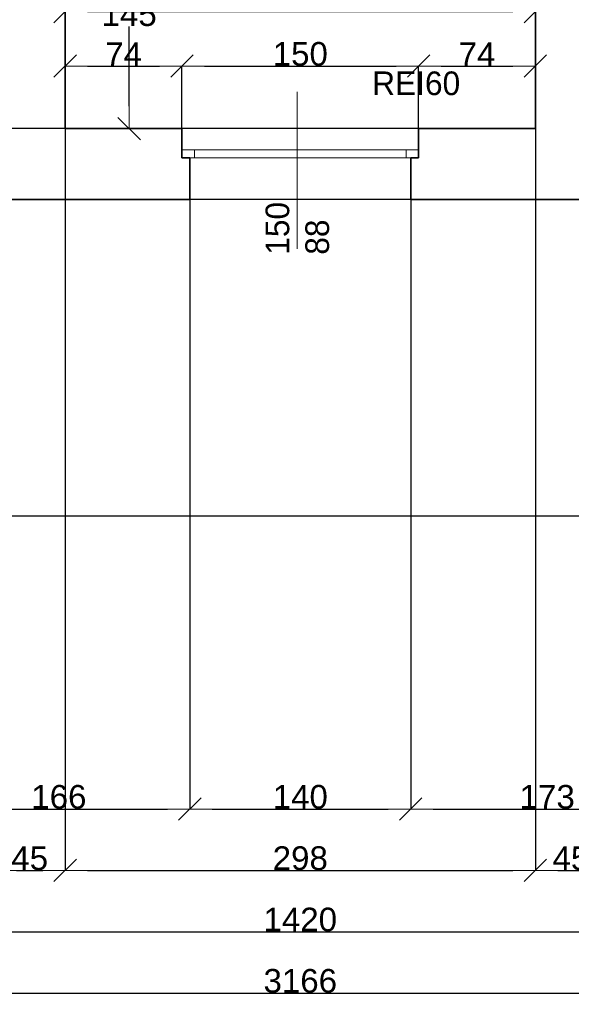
# Model space of a CAD drawing. Header units: metres. Extents: x 7506757 to 756746378, y 5735207 to 582114514.
# Tile 239 of 256: x 7696726 to 7700222, y 5886010 to 5892257. Entities that reach past the tile are written whole.
import ezdxf

# ---------------------------------------------------------------- set-up
doc = ezdxf.new("R2010")
doc.units = ezdxf.units.M
doc.header["$MEASUREMENT"] = 0
doc.header["$PDMODE"] = 2
doc.layers.get('0').update_dxf_attribs({"color": 250, "linetype": 'CONTINUOUS', "lineweight": 100, "plot": 0})
doc.layers.get('Defpoints').update_dxf_attribs({"linetype": 'CONTINUOUS'})
for name, color, linetype, lineweight in [('M_OCIANA6', 5, 'CONTINUOUS', 35), ('M_OPISY141', 7, 'CONTINUOUS', 0), ('m_umeblowanie1', 7, 'CONTINUOUS', 13), ('opis1', 7, 'CONTINUOUS', 13), ('WYMIARY', 8, 'CONTINUOUS', 13)]:
    doc.layers.add(name, color=color, linetype=linetype, lineweight=lineweight)
doc.layers.add('PWYMIAR', color=7, linetype='CONTINUOUS')
doc.styles.add('GENERATED_STYLE_1', font='arial.ttf')
doc.styles.add('GENERATED_STYLE_2', font='txt')
doc.dimstyles.new('GENERATED_STYLE__1', dxfattribs={"dimtxt": 150, "dimasz": 142.5, "dimexe": 0.18, "dimexo": 0, "dimgap": 0.09, "dimtad": 1, "dimdec": 0, "dimlfac": 0.1, "dimzin": 0, "dimdsep": 46, "dimtxsty": 'GENERATED_STYLE_1', "dimblk": 'ARROWHEAD_6', "dimblk1": 'ARROWHEAD_6', "dimblk2": 'ARROWHEAD_6', "dimcen": 0.09, "dimclrd": 251, "dimclre": 251, "dimclrt": 7, "dimazin": 0, "dimtfac": 1, "dimtdec": 4, "dimtmove": 0, "dimatfit": 3, "dimfxl": 0, "dimtolj": 1, "dimtzin": 0, "dimarcsym": 0})
doc.dimstyles.new('GENERATED_STYLE__2', dxfattribs={"dimtxt": 150, "dimasz": 142.5, "dimexe": 0.18, "dimexo": 0, "dimgap": 0.09, "dimtad": 1, "dimtih": 1, "dimtoh": 1, "dimdec": 0, "dimlfac": 0.1, "dimzin": 0, "dimdsep": 46, "dimtxsty": 'GENERATED_STYLE_1', "dimblk": 'ARROWHEAD_6', "dimblk1": 'ARROWHEAD_6', "dimblk2": 'ARROWHEAD_6', "dimcen": 0.09, "dimclrd": 251, "dimclre": 251, "dimclrt": 7, "dimazin": 0, "dimtfac": 1, "dimtdec": 4, "dimtmove": 0, "dimatfit": 3, "dimfxl": 0, "dimtolj": 1, "dimtzin": 0, "dimarcsym": 0})

# ---------------------------------------------------------------- blocks, each defined once
blk = doc.blocks.new('ARROWHEAD_6')
at = {"color": 0, "linetype": 'Continuous', "lineweight": 0}
for p, q in [((-0.5, -0.5), (0.5, 0.5)), ((0, 0), (-1, 0))]:
    blk.add_line(p, q, dxfattribs=at)
blk = doc.blocks.new('*D6519')
at = {"layer": 'Defpoints', "color": 0, "linetype": 'Continuous', "transparency": 16777216}
for p in [(7697754.6, 5891962.2), (7697014.6, 5891565.6), (7697754.6, 5891565.6)]:
    blk.add_point(p, dxfattribs=at)
at = {"layer": 'PWYMIAR', "color": 251, "linetype": 'Continuous', "lineweight": -2, "transparency": 16777216}
for p, q in [((7697014.6, 5891565.6), (7697014.6, 5891962.4)), ((7697157.1, 5891962.2), (7697612.1, 5891962.2)), ((7697754.6, 5891565.6), (7697754.6, 5891962.4))]:
    blk.add_line(p, q, dxfattribs=at)
at = {"layer": 'PWYMIAR', "color": 251, "linetype": 'Continuous', "lineweight": -2, "transparency": 16777216, "xscale": 142.5, "yscale": 142.5, "zscale": 142.5, "rotation": 180}
blk.add_blockref('ARROWHEAD_6', (7697014.6, 5891962.2), dxfattribs=at)
at = {"layer": 'PWYMIAR', "color": 251, "linetype": 'Continuous', "lineweight": -2, "transparency": 16777216, "xscale": 142.5, "yscale": 142.5, "zscale": 142.5}
blk.add_blockref('ARROWHEAD_6', (7697754.6, 5891962.2), dxfattribs=at)
at = {"layer": 'PWYMIAR', "color": 7, "linetype": 'Continuous', "lineweight": 13, "transparency": 16777216, "insert": (7697384.6, 5892037.3), "char_height": 150, "attachment_point": 5, "style": 'GENERATED_STYLE_1'}
blk.add_mtext('\\A1;74', dxfattribs=at)
blk = doc.blocks.new('*D6520')
at = {"layer": 'Defpoints', "color": 0, "linetype": 'Continuous', "transparency": 16777216}
for p in [(7699254.6, 5891962.2), (7697754.6, 5891565.6), (7699254.6, 5891565.6)]:
    blk.add_point(p, dxfattribs=at)
at = {"layer": 'PWYMIAR', "color": 251, "linetype": 'Continuous', "lineweight": -2, "transparency": 16777216}
for p, q in [((7697754.6, 5891565.6), (7697754.6, 5891962.4)), ((7697897.1, 5891962.2), (7699112.1, 5891962.2)), ((7699254.6, 5891565.6), (7699254.6, 5891962.4))]:
    blk.add_line(p, q, dxfattribs=at)
at = {"layer": 'PWYMIAR', "color": 251, "linetype": 'Continuous', "lineweight": -2, "transparency": 16777216, "xscale": 142.5, "yscale": 142.5, "zscale": 142.5, "rotation": 180}
blk.add_blockref('ARROWHEAD_6', (7697754.6, 5891962.2), dxfattribs=at)
at = {"layer": 'PWYMIAR', "color": 251, "linetype": 'Continuous', "lineweight": -2, "transparency": 16777216, "xscale": 142.5, "yscale": 142.5, "zscale": 142.5}
blk.add_blockref('ARROWHEAD_6', (7699254.6, 5891962.2), dxfattribs=at)
at = {"layer": 'PWYMIAR', "color": 7, "linetype": 'Continuous', "lineweight": 13, "transparency": 16777216, "insert": (7698504.6, 5892038.9), "char_height": 150, "attachment_point": 5, "style": 'GENERATED_STYLE_1'}
blk.add_mtext('\\A1;150', dxfattribs=at)
blk = doc.blocks.new('*D6521')
at = {"layer": 'Defpoints', "color": 0, "linetype": 'Continuous', "transparency": 16777216}
for p in [(7699994.6, 5891962.2), (7699254.6, 5891565.6), (7699994.6, 5891565.6)]:
    blk.add_point(p, dxfattribs=at)
at = {"layer": 'PWYMIAR', "color": 251, "linetype": 'Continuous', "lineweight": -2, "transparency": 16777216}
for p, q in [((7699254.6, 5891565.6), (7699254.6, 5891962.4)), ((7699397.1, 5891962.2), (7699852.1, 5891962.2)), ((7699994.6, 5891565.6), (7699994.6, 5891962.4))]:
    blk.add_line(p, q, dxfattribs=at)
at = {"layer": 'PWYMIAR', "color": 251, "linetype": 'Continuous', "lineweight": -2, "transparency": 16777216, "xscale": 142.5, "yscale": 142.5, "zscale": 142.5, "rotation": 180}
blk.add_blockref('ARROWHEAD_6', (7699254.6, 5891962.2), dxfattribs=at)
at = {"layer": 'PWYMIAR', "color": 251, "linetype": 'Continuous', "lineweight": -2, "transparency": 16777216, "xscale": 142.5, "yscale": 142.5, "zscale": 142.5}
blk.add_blockref('ARROWHEAD_6', (7699994.6, 5891962.2), dxfattribs=at)
at = {"layer": 'PWYMIAR', "color": 7, "linetype": 'Continuous', "lineweight": 13, "transparency": 16777216, "insert": (7699624.6, 5892037.3), "char_height": 150, "attachment_point": 5, "style": 'GENERATED_STYLE_1'}
blk.add_mtext('\\A1;74', dxfattribs=at)
blk = doc.blocks.new('*D6528')
at = {"layer": 'Defpoints', "color": 0, "linetype": 'Continuous', "transparency": 16777216}
for p in [(7699994.6, 5892307.6), (7697014.6, 5891565.6), (7699994.6, 5891565.6)]:
    blk.add_point(p, dxfattribs=at)
at = {"layer": 'PWYMIAR', "color": 251, "linetype": 'Continuous', "lineweight": -2, "transparency": 16777216}
for p, q in [((7697014.6, 5891565.6), (7697014.6, 5892307.8)), ((7697157.1, 5892307.6), (7699852.1, 5892307.6)), ((7699994.6, 5891565.6), (7699994.6, 5892307.8))]:
    blk.add_line(p, q, dxfattribs=at)
at = {"layer": 'PWYMIAR', "color": 251, "linetype": 'Continuous', "lineweight": -2, "transparency": 16777216, "xscale": 142.5, "yscale": 142.5, "zscale": 142.5, "rotation": 180}
blk.add_blockref('ARROWHEAD_6', (7697014.6, 5892307.6), dxfattribs=at)
at = {"layer": 'PWYMIAR', "color": 251, "linetype": 'Continuous', "lineweight": -2, "transparency": 16777216, "xscale": 142.5, "yscale": 142.5, "zscale": 142.5}
blk.add_blockref('ARROWHEAD_6', (7699994.6, 5892307.6), dxfattribs=at)
at = {"layer": 'PWYMIAR', "color": 7, "linetype": 'Continuous', "lineweight": 13, "transparency": 16777216, "insert": (7698504.6, 5892384.3), "char_height": 150, "attachment_point": 5, "style": 'GENERATED_STYLE_1'}
blk.add_mtext('\\A1;298', dxfattribs=at)
blk = doc.blocks.new('*D6729')
at = {"layer": 'Defpoints', "color": 0, "linetype": 'Continuous', "transparency": 16777216}
for p in [(7696144.6, 5891115.6), (7697804.6, 5891115.6), (7697804.6, 5887248.3)]:
    blk.add_point(p, dxfattribs=at)
at = {"layer": 'PWYMIAR', "color": 251, "linetype": 'Continuous', "lineweight": -2, "transparency": 16777216}
for p, q in [((7696144.6, 5891115.6), (7696144.6, 5887248.1)), ((7697804.6, 5891115.6), (7697804.6, 5887248.1)), ((7696287.1, 5887248.3), (7697662.1, 5887248.3))]:
    blk.add_line(p, q, dxfattribs=at)
at = {"layer": 'PWYMIAR', "color": 251, "linetype": 'Continuous', "lineweight": -2, "transparency": 16777216, "xscale": 142.5, "yscale": 142.5, "zscale": 142.5, "rotation": 180}
blk.add_blockref('ARROWHEAD_6', (7696144.6, 5887248.3), dxfattribs=at)
at = {"layer": 'PWYMIAR', "color": 251, "linetype": 'Continuous', "lineweight": -2, "transparency": 16777216, "xscale": 142.5, "yscale": 142.5, "zscale": 142.5}
blk.add_blockref('ARROWHEAD_6', (7697804.6, 5887248.3), dxfattribs=at)
at = {"layer": 'PWYMIAR', "color": 7, "linetype": 'Continuous', "lineweight": 13, "transparency": 16777216, "insert": (7696974.6, 5887325), "char_height": 150, "attachment_point": 5, "style": 'GENERATED_STYLE_1'}
blk.add_mtext('\\A1;166', dxfattribs=at)
blk = doc.blocks.new('*D6730')
at = {"layer": 'Defpoints', "color": 0, "linetype": 'Continuous', "transparency": 16777216}
for p in [(7697804.6, 5891115.6), (7699204.6, 5891115.6), (7699204.6, 5887248.3)]:
    blk.add_point(p, dxfattribs=at)
at = {"layer": 'PWYMIAR', "color": 251, "linetype": 'Continuous', "lineweight": -2, "transparency": 16777216}
for p, q in [((7697804.6, 5891115.6), (7697804.6, 5887248.1)), ((7699204.6, 5891115.6), (7699204.6, 5887248.1)), ((7697947.1, 5887248.3), (7699062.1, 5887248.3))]:
    blk.add_line(p, q, dxfattribs=at)
at = {"layer": 'PWYMIAR', "color": 251, "linetype": 'Continuous', "lineweight": -2, "transparency": 16777216, "xscale": 142.5, "yscale": 142.5, "zscale": 142.5, "rotation": 180}
blk.add_blockref('ARROWHEAD_6', (7697804.6, 5887248.3), dxfattribs=at)
at = {"layer": 'PWYMIAR', "color": 251, "linetype": 'Continuous', "lineweight": -2, "transparency": 16777216, "xscale": 142.5, "yscale": 142.5, "zscale": 142.5}
blk.add_blockref('ARROWHEAD_6', (7699204.6, 5887248.3), dxfattribs=at)
at = {"layer": 'PWYMIAR', "color": 7, "linetype": 'Continuous', "lineweight": 13, "transparency": 16777216, "insert": (7698504.6, 5887325), "char_height": 150, "attachment_point": 5, "style": 'GENERATED_STYLE_1'}
blk.add_mtext('\\A1;140', dxfattribs=at)
blk = doc.blocks.new('*D6731')
at = {"layer": 'Defpoints', "color": 0, "linetype": 'Continuous', "transparency": 16777216}
for p in [(7699204.6, 5891115.6), (7700934.6, 5891115.6), (7700934.6, 5887248.3)]:
    blk.add_point(p, dxfattribs=at)
at = {"layer": 'PWYMIAR', "color": 251, "linetype": 'Continuous', "lineweight": -2, "transparency": 16777216}
for p, q in [((7699204.6, 5891115.6), (7699204.6, 5887248.1)), ((7700934.6, 5891115.6), (7700934.6, 5887248.1)), ((7699347.1, 5887248.3), (7700792.1, 5887248.3))]:
    blk.add_line(p, q, dxfattribs=at)
at = {"layer": 'PWYMIAR', "color": 251, "linetype": 'Continuous', "lineweight": -2, "transparency": 16777216, "xscale": 142.5, "yscale": 142.5, "zscale": 142.5, "rotation": 180}
blk.add_blockref('ARROWHEAD_6', (7699204.6, 5887248.3), dxfattribs=at)
at = {"layer": 'PWYMIAR', "color": 251, "linetype": 'Continuous', "lineweight": -2, "transparency": 16777216, "xscale": 142.5, "yscale": 142.5, "zscale": 142.5}
blk.add_blockref('ARROWHEAD_6', (7700934.6, 5887248.3), dxfattribs=at)
at = {"layer": 'PWYMIAR', "color": 7, "linetype": 'Continuous', "lineweight": 13, "transparency": 16777216, "insert": (7700069.6, 5887325), "char_height": 150, "attachment_point": 5, "style": 'GENERATED_STYLE_1'}
blk.add_mtext('\\A1;173', dxfattribs=at)
blk = doc.blocks.new('*D6738')
at = {"layer": 'Defpoints', "color": 0, "linetype": 'Continuous', "transparency": 16777216}
for p in [(7687958.3, 5889105.6), (7708184.6, 5889105.6), (7683364.6, 5889055.6)]:
    blk.add_point(p, dxfattribs=at)
at = {"layer": 'PWYMIAR', "color": 251, "linetype": 'Continuous', "lineweight": -2, "transparency": 16777216}
for p, q in [((7687958.3, 5889248.1), (7687958.3, 5889490.2)), ((7708184.6, 5889105.6), (7687958.2, 5889105.6)), ((7687958.3, 5889055.6), (7687958.3, 5889105.6)), ((7683364.6, 5889055.6), (7687958.5, 5889055.6)), ((7687958.3, 5888913.1), (7687958.3, 5888770.6))]:
    blk.add_line(p, q, dxfattribs=at)
at = {"layer": 'PWYMIAR', "color": 251, "linetype": 'Continuous', "lineweight": -2, "transparency": 16777216, "xscale": 142.5, "yscale": 142.5, "zscale": 142.5}
for p, rotation in [((7687958.3, 5889105.6), 270), ((7687958.3, 5889055.6), 90)]:
    blk.add_blockref('ARROWHEAD_6', p, dxfattribs=dict(at, rotation=rotation))
at = {"layer": 'PWYMIAR', "color": 7, "linetype": 'Continuous', "lineweight": 13, "transparency": 16777216, "insert": (7687882, 5889440.4), "char_height": 150, "attachment_point": 5, "rotation": 90, "style": 'GENERATED_STYLE_1'}
blk.add_mtext('\\A1;5', dxfattribs=at)
blk = doc.blocks.new('*D6739')
at = {"layer": 'Defpoints', "color": 0, "linetype": 'Continuous', "transparency": 16777216}
for p in [(7687958.3, 5889235.6), (7688764.6, 5889235.6), (7708184.6, 5889105.6)]:
    blk.add_point(p, dxfattribs=at)
at = {"layer": 'PWYMIAR', "color": 251, "linetype": 'Continuous', "lineweight": -2, "transparency": 16777216}
for p, q in [((7687958.3, 5889378.1), (7687958.3, 5889721.5)), ((7688764.6, 5889235.6), (7687958.2, 5889235.6)), ((7687958.3, 5889105.6), (7687958.3, 5889235.6)), ((7708184.6, 5889105.6), (7687958.2, 5889105.6)), ((7687958.3, 5888963.1), (7687958.3, 5888820.6))]:
    blk.add_line(p, q, dxfattribs=at)
at = {"layer": 'PWYMIAR', "color": 251, "linetype": 'Continuous', "lineweight": -2, "transparency": 16777216, "xscale": 142.5, "yscale": 142.5, "zscale": 142.5}
for p, rotation in [((7687958.3, 5889235.6), 270), ((7687958.3, 5889105.6), 90)]:
    blk.add_blockref('ARROWHEAD_6', p, dxfattribs=dict(at, rotation=rotation))
at = {"layer": 'PWYMIAR', "color": 7, "linetype": 'Continuous', "lineweight": 13, "transparency": 16777216, "insert": (7687881.6, 5889621.1), "char_height": 150, "attachment_point": 5, "rotation": 90, "style": 'GENERATED_STYLE_1'}
blk.add_mtext('\\A1;13', dxfattribs=at)
blk = doc.blocks.new('*D6740')
at = {"layer": 'Defpoints', "color": 0, "linetype": 'Continuous', "transparency": 16777216}
for p in [(7687958.3, 5891115.6), (7705604.6, 5891115.6), (7688764.6, 5889235.6)]:
    blk.add_point(p, dxfattribs=at)
at = {"layer": 'PWYMIAR', "color": 251, "linetype": 'Continuous', "lineweight": -2, "transparency": 16777216}
for p, q in [((7705604.6, 5891115.6), (7687958.2, 5891115.6)), ((7687958.3, 5889378.1), (7687958.3, 5890973.1)), ((7688764.6, 5889235.6), (7687958.2, 5889235.6))]:
    blk.add_line(p, q, dxfattribs=at)
at = {"layer": 'PWYMIAR', "color": 251, "linetype": 'Continuous', "lineweight": -2, "transparency": 16777216, "xscale": 142.5, "yscale": 142.5, "zscale": 142.5}
for p, rotation in [((7687958.3, 5891115.6), 90), ((7687958.3, 5889235.6), 270)]:
    blk.add_blockref('ARROWHEAD_6', p, dxfattribs=dict(at, rotation=rotation))
at = {"layer": 'PWYMIAR', "color": 7, "linetype": 'Continuous', "lineweight": 13, "transparency": 16777216, "insert": (7687881.7, 5890175.6), "char_height": 150, "attachment_point": 5, "rotation": 90, "style": 'GENERATED_STYLE_1'}
blk.add_mtext('\\A1;188', dxfattribs=at)
blk = doc.blocks.new('*D6741')
at = {"layer": 'Defpoints', "color": 0, "linetype": 'Continuous', "transparency": 16777216}
for p in [(7687958.3, 5891565.6), (7699994.6, 5891565.6), (7705604.6, 5891115.6)]:
    blk.add_point(p, dxfattribs=at)
at = {"layer": 'PWYMIAR', "color": 251, "linetype": 'Continuous', "lineweight": -2, "transparency": 16777216}
for p, q in [((7699994.6, 5891565.6), (7687958.2, 5891565.6)), ((7687958.3, 5891258.1), (7687958.3, 5891423.1)), ((7705604.6, 5891115.6), (7687958.2, 5891115.6))]:
    blk.add_line(p, q, dxfattribs=at)
at = {"layer": 'PWYMIAR', "color": 251, "linetype": 'Continuous', "lineweight": -2, "transparency": 16777216, "xscale": 142.5, "yscale": 142.5, "zscale": 142.5}
for p, rotation in [((7687958.3, 5891565.6), 90), ((7687958.3, 5891115.6), 270)]:
    blk.add_blockref('ARROWHEAD_6', p, dxfattribs=dict(at, rotation=rotation))
at = {"layer": 'PWYMIAR', "color": 7, "linetype": 'Continuous', "lineweight": 13, "transparency": 16777216, "insert": (7687882, 5891340.6), "char_height": 150, "attachment_point": 5, "rotation": 90, "style": 'GENERATED_STYLE_1'}
blk.add_mtext('\\A1;45', dxfattribs=at)
blk = doc.blocks.new('*D6748')
at = {"layer": 'Defpoints', "color": 0, "linetype": 'Continuous', "transparency": 16777216}
for p in [(7696564.6, 5891565.6), (7697014.6, 5891565.6), (7697014.6, 5886859.1)]:
    blk.add_point(p, dxfattribs=at)
at = {"layer": 'PWYMIAR', "color": 251, "linetype": 'Continuous', "lineweight": -2, "transparency": 16777216}
for p, q in [((7696564.6, 5891565.6), (7696564.6, 5886858.9)), ((7697014.6, 5891565.6), (7697014.6, 5886858.9)), ((7696707.1, 5886859.1), (7696872.1, 5886859.1))]:
    blk.add_line(p, q, dxfattribs=at)
at = {"layer": 'PWYMIAR', "color": 251, "linetype": 'Continuous', "lineweight": -2, "transparency": 16777216, "xscale": 142.5, "yscale": 142.5, "zscale": 142.5, "rotation": 180}
blk.add_blockref('ARROWHEAD_6', (7696564.6, 5886859.1), dxfattribs=at)
at = {"layer": 'PWYMIAR', "color": 251, "linetype": 'Continuous', "lineweight": -2, "transparency": 16777216, "xscale": 142.5, "yscale": 142.5, "zscale": 142.5}
blk.add_blockref('ARROWHEAD_6', (7697014.6, 5886859.1), dxfattribs=at)
at = {"layer": 'PWYMIAR', "color": 7, "linetype": 'Continuous', "lineweight": 13, "transparency": 16777216, "insert": (7696789.6, 5886935.5), "char_height": 150, "attachment_point": 5, "style": 'GENERATED_STYLE_1'}
blk.add_mtext('\\A1;45', dxfattribs=at)
blk = doc.blocks.new('*D6749')
at = {"layer": 'Defpoints', "color": 0, "linetype": 'Continuous', "transparency": 16777216}
for p in [(7697014.6, 5891565.6), (7699994.6, 5891565.6), (7699994.6, 5886859.1)]:
    blk.add_point(p, dxfattribs=at)
at = {"layer": 'PWYMIAR', "color": 251, "linetype": 'Continuous', "lineweight": -2, "transparency": 16777216}
for p, q in [((7697014.6, 5891565.6), (7697014.6, 5886858.9)), ((7699994.6, 5891565.6), (7699994.6, 5886858.9)), ((7697157.1, 5886859.1), (7699852.1, 5886859.1))]:
    blk.add_line(p, q, dxfattribs=at)
at = {"layer": 'PWYMIAR', "color": 251, "linetype": 'Continuous', "lineweight": -2, "transparency": 16777216, "xscale": 142.5, "yscale": 142.5, "zscale": 142.5, "rotation": 180}
blk.add_blockref('ARROWHEAD_6', (7697014.6, 5886859.1), dxfattribs=at)
at = {"layer": 'PWYMIAR', "color": 251, "linetype": 'Continuous', "lineweight": -2, "transparency": 16777216, "xscale": 142.5, "yscale": 142.5, "zscale": 142.5}
blk.add_blockref('ARROWHEAD_6', (7699994.6, 5886859.1), dxfattribs=at)
at = {"layer": 'PWYMIAR', "color": 7, "linetype": 'Continuous', "lineweight": 13, "transparency": 16777216, "insert": (7698504.6, 5886935.8), "char_height": 150, "attachment_point": 5, "style": 'GENERATED_STYLE_1'}
blk.add_mtext('\\A1;298', dxfattribs=at)
blk = doc.blocks.new('*D6750')
at = {"layer": 'Defpoints', "color": 0, "linetype": 'Continuous', "transparency": 16777216}
for p in [(7699994.6, 5891565.6), (7700444.6, 5891565.6), (7700444.6, 5886859.1)]:
    blk.add_point(p, dxfattribs=at)
at = {"layer": 'PWYMIAR', "color": 251, "linetype": 'Continuous', "lineweight": -2, "transparency": 16777216}
for p, q in [((7699994.6, 5891565.6), (7699994.6, 5886858.9)), ((7700444.6, 5891565.6), (7700444.6, 5886858.9)), ((7700137.1, 5886859.1), (7700302.1, 5886859.1))]:
    blk.add_line(p, q, dxfattribs=at)
at = {"layer": 'PWYMIAR', "color": 251, "linetype": 'Continuous', "lineweight": -2, "transparency": 16777216, "xscale": 142.5, "yscale": 142.5, "zscale": 142.5, "rotation": 180}
blk.add_blockref('ARROWHEAD_6', (7699994.6, 5886859.1), dxfattribs=at)
at = {"layer": 'PWYMIAR', "color": 251, "linetype": 'Continuous', "lineweight": -2, "transparency": 16777216, "xscale": 142.5, "yscale": 142.5, "zscale": 142.5}
blk.add_blockref('ARROWHEAD_6', (7700444.6, 5886859.1), dxfattribs=at)
at = {"layer": 'PWYMIAR', "color": 7, "linetype": 'Continuous', "lineweight": 13, "transparency": 16777216, "insert": (7700219.6, 5886935.5), "char_height": 150, "attachment_point": 5, "style": 'GENERATED_STYLE_1'}
blk.add_mtext('\\A1;45', dxfattribs=at)
blk = doc.blocks.new('*D6758')
at = {"layer": 'Defpoints', "color": 0, "linetype": 'Continuous', "transparency": 16777216}
for p in [(7691404.6, 5888615.6), (7705604.6, 5888615.6), (7705604.6, 5886470)]:
    blk.add_point(p, dxfattribs=at)
at = {"layer": 'PWYMIAR', "color": 251, "linetype": 'Continuous', "lineweight": -2, "transparency": 16777216}
for p, q in [((7691404.6, 5888615.6), (7691404.6, 5886469.8)), ((7705604.6, 5888615.6), (7705604.6, 5886469.8)), ((7691547.1, 5886470), (7705462.1, 5886470))]:
    blk.add_line(p, q, dxfattribs=at)
at = {"layer": 'PWYMIAR', "color": 251, "linetype": 'Continuous', "lineweight": -2, "transparency": 16777216, "xscale": 142.5, "yscale": 142.5, "zscale": 142.5, "rotation": 180}
blk.add_blockref('ARROWHEAD_6', (7691404.6, 5886470), dxfattribs=at)
at = {"layer": 'PWYMIAR', "color": 251, "linetype": 'Continuous', "lineweight": -2, "transparency": 16777216, "xscale": 142.5, "yscale": 142.5, "zscale": 142.5}
blk.add_blockref('ARROWHEAD_6', (7705604.6, 5886470), dxfattribs=at)
at = {"layer": 'PWYMIAR', "color": 7, "linetype": 'Continuous', "lineweight": 13, "transparency": 16777216, "insert": (7698504.6, 5886546.6), "char_height": 150, "attachment_point": 5, "style": 'GENERATED_STYLE_1'}
blk.add_mtext('\\A1;1420', dxfattribs=at)
blk = doc.blocks.new('*D6760')
at = {"layer": 'Defpoints', "color": 0, "linetype": 'Continuous', "transparency": 16777216}
for p in [(7682674.6, 5888615.6), (7714334.6, 5888615.6), (7714334.6, 5886080.8)]:
    blk.add_point(p, dxfattribs=at)
at = {"layer": 'PWYMIAR', "color": 251, "linetype": 'Continuous', "lineweight": -2, "transparency": 16777216}
for p, q in [((7682674.6, 5888615.6), (7682674.6, 5886080.6)), ((7714334.6, 5888615.6), (7714334.6, 5886080.6)), ((7682817.1, 5886080.8), (7714192.1, 5886080.8))]:
    blk.add_line(p, q, dxfattribs=at)
at = {"layer": 'PWYMIAR', "color": 251, "linetype": 'Continuous', "lineweight": -2, "transparency": 16777216, "xscale": 142.5, "yscale": 142.5, "zscale": 142.5, "rotation": 180}
blk.add_blockref('ARROWHEAD_6', (7682674.6, 5886080.8), dxfattribs=at)
at = {"layer": 'PWYMIAR', "color": 251, "linetype": 'Continuous', "lineweight": -2, "transparency": 16777216, "xscale": 142.5, "yscale": 142.5, "zscale": 142.5}
blk.add_blockref('ARROWHEAD_6', (7714334.6, 5886080.8), dxfattribs=at)
at = {"layer": 'PWYMIAR', "color": 7, "linetype": 'Continuous', "lineweight": 13, "transparency": 16777216, "insert": (7698504.6, 5886157.5), "char_height": 150, "attachment_point": 5, "style": 'GENERATED_STYLE_1'}
blk.add_mtext('\\A1;3166', dxfattribs=at)
blk = doc.blocks.new('*D5522')
at = {"layer": 'Defpoints', "color": 0, "linetype": 'Continuous', "transparency": 16777216}
for p in [(7697384.6, 5893015.6), (7697420, 5893015.6), (7697384.6, 5891565.6)]:
    blk.add_point(p, dxfattribs=at)
at = {"layer": 'PWYMIAR', "color": 251, "linetype": 'Continuous', "lineweight": -2, "transparency": 16777216}
for p, q in [((7697384.6, 5893015.6), (7697420.2, 5893015.6)), ((7697420, 5892873.1), (7697420, 5892367.3)), ((7697420, 5891708.1), (7697420, 5892213.9)), ((7697384.6, 5891565.6), (7697420.2, 5891565.6))]:
    blk.add_line(p, q, dxfattribs=at)
at = {"layer": 'PWYMIAR', "color": 251, "linetype": 'Continuous', "lineweight": -2, "transparency": 16777216, "xscale": 142.5, "yscale": 142.5, "zscale": 142.5}
for p, rotation in [((7697420, 5893015.6), 90), ((7697420, 5891565.6), 270)]:
    blk.add_blockref('ARROWHEAD_6', p, dxfattribs=dict(at, rotation=rotation))
at = {"layer": 'PWYMIAR', "color": 7, "linetype": 'Continuous', "lineweight": 13, "transparency": 16777216, "insert": (7697420, 5892290.6), "char_height": 150, "attachment_point": 5, "style": 'GENERATED_STYLE_1'}
blk.add_mtext('\\A1;145', dxfattribs=at)

msp = doc.modelspace()

# ---------------------------------------------------------------- linework, layer by layer
at = {"layer": 'M_OCIANA6', "linetype": 'Continuous'}
for p, q in [((7697014.6, 5891565.6), (7697014.6, 5896135.6)), ((7699994.6, 5891565.6), (7699994.6, 5896135.6)), ((7697754.6, 5891565.6), (7697014.6, 5891565.6)), ((7697754.6, 5891380.6), (7697754.6, 5891565.6)), ((7699994.6, 5891565.6), (7699254.6, 5891565.6)), ((7699254.6, 5891380.6), (7699254.6, 5891565.6)), ((7697754.6, 5891380.6), (7697804.6, 5891380.6)), ((7697804.6, 5891380.6), (7697804.6, 5891115.6)), ((7699254.6, 5891380.6), (7699204.6, 5891380.6)), ((7699204.6, 5891380.6), (7699204.6, 5891115.6)), ((7697804.6, 5891115.6), (7696144.6, 5891115.6)), ((7700934.6, 5891115.6), (7699204.6, 5891115.6))]:
    msp.add_line(p, q, dxfattribs=at)
at = {"layer": 'M_OPISY141', "linetype": 'Continuous'}
msp.add_line((7698485.4, 5890801.8), (7698485.4, 5891799), dxfattribs=at)
at = {"layer": 'm_umeblowanie1', "linetype": 'Continuous'}
for p, q in [((7697754.6, 5891565.6), (7699254.6, 5891565.6)), ((7697754.6, 5891430.6), (7699254.6, 5891430.6)), ((7697834.6, 5891380.6), (7697834.6, 5891430.6)), ((7699174.6, 5891380.6), (7699174.6, 5891430.6)), ((7697804.6, 5891380.6), (7699254.6, 5891380.6)), ((7699174.6, 5891380.6), (7699204.6, 5891380.6)), ((7697804.6, 5891115.6), (7699204.6, 5891115.6))]:
    msp.add_line(p, q, dxfattribs=at)

# ---------------------------------------------------------------- texts
at = {"layer": 'opis1', "linetype": 'Continuous', "insert": (7698284.6, 5890765.6), "char_height": 150, "width": 349.992, "attachment_point": 1, "rotation": 90, "line_spacing_factor": 1.008016, "style": 'GENERATED_STYLE_2'}
msp.add_mtext('{150\\P88}', dxfattribs=at)
at = {"layer": 'WYMIARY', "color": 11, "linetype": 'ByBlock', "lineweight": 18, "true_color": 0xf57f8e, "insert": (7698960.5, 5891928.2), "char_height": 150, "attachment_point": 1, "style": 'GENERATED_STYLE_2'}
msp.add_mtext('REI60', dxfattribs=at)

# ---------------------------------------------------------------- dimensions: what is measured, and where the dimension line sits
at = {"layer": 'PWYMIAR', "color": 251, "linetype": 'Continuous', "lineweight": 13}
for base, p1, p2, dimstyle, picture, middle in [((7697420, 5893015.6), (7697384.6, 5891565.6), (7697384.6, 5893015.6), 'GENERATED_STYLE__2', '*D5522', (7697420, 5892290.6)), ((7687958.3, 5891565.6), (7705604.6, 5891115.6), (7699994.6, 5891565.6), 'GENERATED_STYLE__1', '*D6741', (7687882, 5891340.6)), ((7687958.3, 5891115.6), (7688764.6, 5889235.6), (7705604.6, 5891115.6), 'GENERATED_STYLE__1', '*D6740', (7687881.7, 5890175.6)), ((7687958.3, 5889235.6), (7708184.6, 5889105.6), (7688764.6, 5889235.6), 'GENERATED_STYLE__1', '*D6739', (7687881.6, 5889621.1)), ((7687958.3, 5889105.6), (7683364.6, 5889055.6), (7708184.6, 5889105.6), 'GENERATED_STYLE__1', '*D6738', (7687882, 5889440.4))]:
    dim = msp.add_linear_dim(base=base, p1=p1, p2=p2, angle=90, dimstyle=dimstyle, dxfattribs=at)
    dim.commit()
    dim.dimension.update_dxf_attribs({"geometry": picture, "text_midpoint": middle})
for base, p1, p2, picture, middle in [((7699994.6, 5892307.6), (7697014.6, 5891565.6), (7699994.6, 5891565.6), '*D6528', (7698504.6, 5892384.3)), ((7697754.6, 5891962.2), (7697014.6, 5891565.6), (7697754.6, 5891565.6), '*D6519', (7697384.6, 5892037.3)), ((7699254.6, 5891962.2), (7697754.6, 5891565.6), (7699254.6, 5891565.6), '*D6520', (7698504.6, 5892038.9)), ((7699994.6, 5891962.2), (7699254.6, 5891565.6), (7699994.6, 5891565.6), '*D6521', (7699624.6, 5892037.3)), ((7697014.6, 5886859.1), (7696564.6, 5891565.6), (7697014.6, 5891565.6), '*D6748', (7696789.6, 5886935.5)), ((7699994.6, 5886859.1), (7697014.6, 5891565.6), (7699994.6, 5891565.6), '*D6749', (7698504.6, 5886935.8)), ((7700444.6, 5886859.1), (7699994.6, 5891565.6), (7700444.6, 5891565.6), '*D6750', (7700219.6, 5886935.5)), ((7697804.6, 5887248.3), (7696144.6, 5891115.6), (7697804.6, 5891115.6), '*D6729', (7696974.6, 5887325)), ((7699204.6, 5887248.3), (7697804.6, 5891115.6), (7699204.6, 5891115.6), '*D6730', (7698504.6, 5887325)), ((7700934.6, 5887248.3), (7699204.6, 5891115.6), (7700934.6, 5891115.6), '*D6731', (7700069.6, 5887325)), ((7714334.6, 5886080.8), (7682674.6, 5888615.6), (7714334.6, 5888615.6), '*D6760', (7698504.6, 5886157.5)), ((7705604.6, 5886470), (7691404.6, 5888615.6), (7705604.6, 5888615.6), '*D6758', (7698504.6, 5886546.6))]:
    dim = msp.add_linear_dim(base=base, p1=p1, p2=p2, dimstyle='GENERATED_STYLE__2', dxfattribs=at)
    dim.commit()
    dim.dimension.update_dxf_attribs({"geometry": picture, "text_midpoint": middle})

doc.saveas('drawing.dxf')
